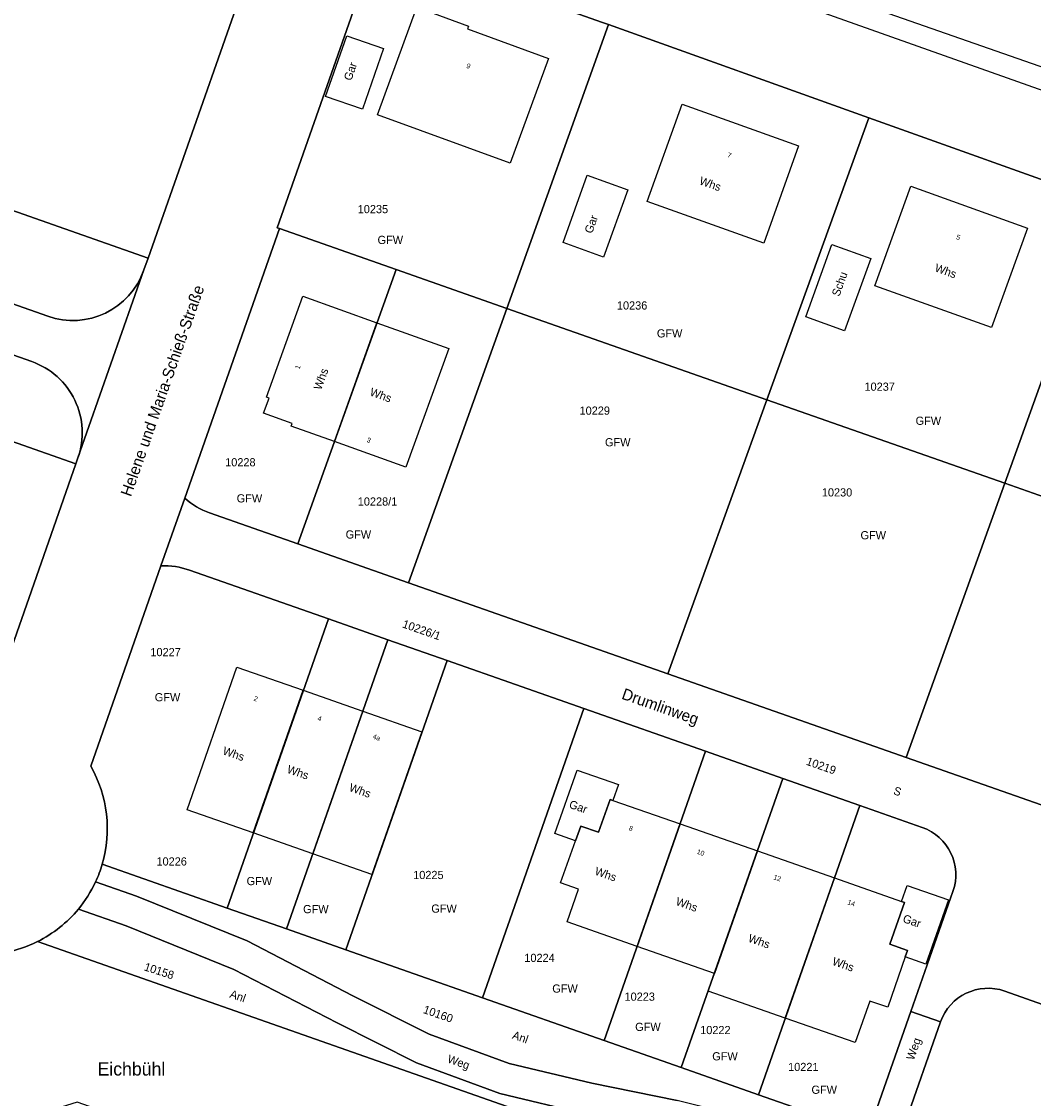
# Model space of a CAD drawing. Extents: x 3509830 to 3510598, y 5283390 to 5283721.
# Tile 9 of 13: x 3510024 to 3510104, y 5283501 to 5283587. Entities that reach past the tile are written whole.
import ezdxf
from ezdxf.enums import TextEntityAlignment as Align

# ---------------------------------------------------------------- set-up
doc = ezdxf.new("R2010")
doc.units = 0
for name, color, linetype in [('FAHRBAHNRANDLINIE', 7, 'CONTINUOUS'), ('FLURSTUECK', 7, 'CONTINUOUS'), ('FLURSTUECKSNUMMER', 7, 'CONTINUOUS'), ('GEBAEUDE-NUTZUNG-FK5', 7, 'CONTINUOUS'), ('GEWANNNAME', 7, 'CONTINUOUS'), ('NUTZUNGSARTTEXT', 7, 'CONTINUOUS'), ('STRASSENNAME', 7, 'CONTINUOUS'), ('WIRTSCHAFTSGEBAEUDE', 7, 'CONTINUOUS'), ('WOHNHAUS', 7, 'CONTINUOUS'), ('WOHNHAUSNUMMER', 7, 'CONTINUOUS')]:
    doc.layers.add(name, color=color, linetype=linetype)
doc.styles.add('Schrift4', font='roman')
doc.styles.add('Schrift5', font='roman')

msp = doc.modelspace()

# ---------------------------------------------------------------- linework, layer by layer
at = {"layer": 'FAHRBAHNRANDLINIE'}
for points in [[(3509985.66, 5283623.95), (3510173.576, 5283557.346)], [(3510071.905, 5283595.062), (3510166.781, 5283561.946)]]:
    msp.add_lwpolyline(points, dxfattribs=at)
for points in [[(3510014.12, 5283413.115, -0.000024), (3510076.456, 5283439.112, -0.000029), (3510148.076, 5283478.722, -0.000029), (3510214.765, 5283526.348)], [(3510013.873, 5283411.477, -0.000025), (3510078.886, 5283438.709, -0.000025), (3510140.275, 5283471.734, -0.000001), (3510142.072, 5283472.557, -0.000001), (3510146.072, 5283473.055, -0.000002), (3510150.657, 5283474.884, -0.000006), (3510165.181, 5283484.406, -0.00001), (3510186.112, 5283502.035, -0.000002), (3510189.872, 5283504.863, -0.000012), (3510215.93, 5283525.079)]]:
    msp.add_lwpolyline(points, format="xyb", dxfattribs=at)
at = {"layer": 'FLURSTUECK'}
for points in [[(3510008.526, 5283577.227), (3510017.536, 5283606.932), (3510044.281, 5283597.541, -0.031302), (3510044.009, 5283596.578), (3510034.071, 5283568.261), (3510008.526, 5283577.227)], [(3509965.414, 5283584.94), (3509975.573, 5283581.374), (3510006.493, 5283570.522), (3510026.091, 5283563.643, 0.414204), (3510033.739, 5283567.318), (3510028.495, 5283552.384, 0.41455), (3510024.823, 5283560.039), (3510001.483, 5283568.231), (3509999.408, 5283568.96), (3509964.132, 5283581.341), (3509965.414, 5283584.94)], [(3510006.493, 5283570.522), (3510008.526, 5283577.227), (3510034.071, 5283568.261), (3510033.739, 5283567.318, -0.414204), (3510026.091, 5283563.643), (3510006.493, 5283570.522)], [(3510045.988, 5283545.553), (3510038.964, 5283548.018, -0.096389), (3510036.986, 5283549.176), (3510044.508, 5283570.613), (3510053.794, 5283567.353), (3510045.988, 5283545.553)], [(3509999.33, 5283562.098), (3510001.483, 5283568.231), (3510024.823, 5283560.039, -0.41455), (3510028.495, 5283552.384), (3510028.336, 5283551.917), (3509999.33, 5283562.098)], [(3509992.015, 5283541.255), (3509999.33, 5283562.098), (3510028.336, 5283551.917), (3510021.655, 5283532.881, 0.107205), (3510017.452, 5283532.326), (3509992.015, 5283541.255)], [(3510029.512, 5283527.883), (3510035.098, 5283543.802, -0.096437), (3510037.367, 5283543.47), (3510048.422, 5283539.59), (3510040.359, 5283516.614), (3510030.426, 5283520.1, 0.204071), (3510029.512, 5283527.883)], [(3510082.584, 5283501.794), (3510090.647, 5283524.771), (3510095.601, 5283523.032, -0.41419), (3510098.05, 5283517.933), (3510094.705, 5283508.403), (3510091.31, 5283498.731), (3510082.584, 5283501.794)], [(3510030.426, 5283520.1), (3510040.359, 5283516.614), (3510045.077, 5283514.958), (3510049.795, 5283513.302), (3510060.646, 5283509.494), (3510070.317, 5283506.099), (3510076.451, 5283503.946), (3510082.584, 5283501.794), (3510091.31, 5283498.731), (3510090.804, 5283497.29), (3510083.514, 5283499.481), (3510076.129, 5283501.326), (3510069.349, 5283502.698), (3510062.763, 5283504.281), (3510056.403, 5283506.612), (3510050.354, 5283509.659), (3510041.938, 5283514.014), (3510033.152, 5283517.563), (3510029.9, 5283518.702, 0.037394), (3510030.426, 5283520.1)], [(3510025.278, 5283513.958, 0.104841), (3510028.53, 5283516.533), (3510032.325, 5283515.203), (3510040.895, 5283511.742), (3510049.103, 5283507.495), (3510055.41, 5283504.318), (3510062.04, 5283501.888), (3510068.906, 5283500.237), (3510075.581, 5283498.886), (3510085.048, 5283496.41, -0.60123), (3510085.043, 5283494.202), (3510083.201, 5283493.629), (3510025.278, 5283513.958)], [(3509979.39, 5283461.321), (3509973.917, 5283487.982), (3509975.271, 5283488.196), (3509984.48, 5283490.316), (3509993.52, 5283493.069), (3510002.347, 5283496.44, 0.144439), (3510022.666, 5283513.084, 0.069188), (3510025.278, 5283513.958), (3510083.201, 5283493.629), (3510057.594, 5283485.66), (3510037.78, 5283492.614), (3510039.436, 5283497.331), (3510028.432, 5283501.194), (3509991.98, 5283489.849), (3509998.963, 5283467.412), (3509979.39, 5283461.321)], [(3510112.764, 5283479.579), (3510108.219, 5283494.386), (3510094.17, 5283499.327), (3510097.064, 5283507.575, -0.41419), (3510102.163, 5283510.024), (3510107.352, 5283508.203), (3510108.054, 5283510.203), (3510127.028, 5283508.387), (3510169.41, 5283504.33), (3510167.747, 5283501.927), (3510158.895, 5283497.983), (3510136.096, 5283487.103, -0.023916), (3510127.641, 5283483.785), (3510118.12, 5283481.29), (3510112.764, 5283479.579)]]:
    msp.add_lwpolyline(points, format="xyb", close=True, dxfattribs=at)
for points in [[(3510021.655, 5283532.881), (3510028.336, 5283551.917), (3510028.495, 5283552.384), (3510033.739, 5283567.318), (3510034.071, 5283568.261), (3510044.009, 5283596.578), (3510052.28, 5283593.32), (3510044.333, 5283570.675), (3510044.508, 5283570.613), (3510036.986, 5283549.176), (3510035.098, 5283543.802), (3510029.512, 5283527.883, -0.204071), (3510030.426, 5283520.1, -0.037394), (3510029.9, 5283518.702, -0.064402), (3510028.53, 5283516.533, -0.104841), (3510025.278, 5283513.958, -0.069188), (3510022.666, 5283513.084, -0.144439)], [(3510107.352, 5283508.203), (3510102.163, 5283510.024, 0.41419), (3510097.064, 5283507.575), (3510094.705, 5283508.403), (3510098.05, 5283517.933, 0.41419), (3510095.601, 5283523.032), (3510090.647, 5283524.771), (3510084.514, 5283526.923), (3510078.381, 5283529.076), (3510068.709, 5283532.47), (3510057.858, 5283536.278), (3510053.14, 5283537.934), (3510048.422, 5283539.59), (3510037.367, 5283543.47, 0.096437), (3510035.098, 5283543.802), (3510035.098, 5283543.802), (3510036.986, 5283549.176, 0.096389), (3510038.964, 5283548.018), (3510045.988, 5283545.553), (3510054.782, 5283542.466), (3510075.377, 5283535.238), (3510094.334, 5283528.584), (3510114.197, 5283521.613)], [(3510068.906, 5283500.237), (3510062.04, 5283501.888), (3510055.41, 5283504.318), (3510049.103, 5283507.495), (3510040.895, 5283511.742), (3510032.325, 5283515.203), (3510028.53, 5283516.533), (3510028.53, 5283516.533, 0.064402), (3510029.9, 5283518.702), (3510033.152, 5283517.563), (3510041.938, 5283514.014), (3510050.354, 5283509.659), (3510056.403, 5283506.612), (3510062.763, 5283504.281), (3510069.349, 5283502.698), (3510076.129, 5283501.326)]]:
    msp.add_lwpolyline(points, format="xyb", dxfattribs=at)
for points in [[(3510052.28, 5283593.32), (3510070.19, 5283586.98), (3510070.66, 5283586.81), (3510062.587, 5283564.264), (3510053.794, 5283567.353), (3510044.508, 5283570.613), (3510044.333, 5283570.675), (3510052.28, 5283593.32)], [(3510062.587, 5283564.264), (3510070.66, 5283586.81), (3510091.37, 5283579.41), (3510083.258, 5283557.005), (3510062.587, 5283564.264)], [(3510083.258, 5283557.005), (3510091.37, 5283579.41), (3510110.19, 5283572.68), (3510102.166, 5283550.366), (3510083.258, 5283557.005)], [(3510102.166, 5283550.366), (3510110.19, 5283572.68), (3510129.96, 5283565.61), (3510122.003, 5283543.4), (3510102.166, 5283550.366)], [(3510045.988, 5283545.553), (3510053.794, 5283567.353), (3510062.587, 5283564.264), (3510054.782, 5283542.466), (3510045.988, 5283545.553)], [(3510054.782, 5283542.466), (3510062.587, 5283564.264), (3510083.258, 5283557.005), (3510075.377, 5283535.238), (3510054.782, 5283542.466)], [(3510075.377, 5283535.238), (3510083.258, 5283557.005), (3510102.166, 5283550.366), (3510094.334, 5283528.584), (3510075.377, 5283535.238)], [(3510094.334, 5283528.584), (3510102.166, 5283550.366), (3510122.003, 5283543.4), (3510114.197, 5283521.613), (3510094.334, 5283528.584)], [(3510040.359, 5283516.614), (3510048.422, 5283539.59), (3510053.14, 5283537.934), (3510045.077, 5283514.958), (3510040.359, 5283516.614)], [(3510045.077, 5283514.958), (3510053.14, 5283537.934), (3510057.858, 5283536.278), (3510049.795, 5283513.302), (3510045.077, 5283514.958)], [(3510049.795, 5283513.302), (3510057.858, 5283536.278), (3510068.709, 5283532.47), (3510060.646, 5283509.494), (3510049.795, 5283513.302)], [(3510060.646, 5283509.494), (3510068.709, 5283532.47), (3510078.381, 5283529.076), (3510070.317, 5283506.099), (3510060.646, 5283509.494)], [(3510070.317, 5283506.099), (3510078.381, 5283529.076), (3510084.514, 5283526.923), (3510076.451, 5283503.946), (3510070.317, 5283506.099)], [(3510076.451, 5283503.946), (3510084.514, 5283526.923), (3510090.647, 5283524.771), (3510082.584, 5283501.794), (3510076.451, 5283503.946)], [(3510090.804, 5283497.29), (3510091.31, 5283498.731), (3510094.705, 5283508.403), (3510097.064, 5283507.575), (3510094.17, 5283499.327), (3510093.135, 5283496.378), (3510090.804, 5283497.29)]]:
    msp.add_lwpolyline(points, close=True, dxfattribs=at)
msp.add_lwpolyline([(3510207.676, 5283528.324), (3510177.528, 5283505.305), (3510176.08, 5283507.79), (3510178.6, 5283513.08), (3510179.4, 5283519.73), (3510179.93, 5283524.08), (3510181.07, 5283537.89), (3510177.11, 5283548.75), (3510148.78, 5283558.88), (3510129.96, 5283565.61), (3510110.19, 5283572.68), (3510091.37, 5283579.41), (3510070.66, 5283586.81), (3510070.19, 5283586.98), (3510052.28, 5283593.32)], dxfattribs=at)
at = {"layer": 'WIRTSCHAFTSGEBAEUDE'}
for points in [[(3510052.788, 5283584.905), (3510051.115, 5283580.087), (3510048.173, 5283581.096), (3510049.862, 5283585.918), (3510052.788, 5283584.905)], [(3510067.06, 5283569.5), (3510068.98, 5283574.85), (3510072.2, 5283573.68), (3510070.28, 5283568.33), (3510067.06, 5283569.5)], [(3510086.35, 5283563.59), (3510088.43, 5283569.34), (3510091.51, 5283568.23), (3510089.43, 5283562.48), (3510086.35, 5283563.59)], [(3510066.398, 5283522.539), (3510068.174, 5283527.585), (3510071.463, 5283526.448), (3510071.022, 5283525.176), (3510070.796, 5283525.255), (3510069.884, 5283522.659), (3510068.464, 5283523.138), (3510068.043, 5283521.954), (3510066.398, 5283522.539)], [(3510093.024, 5283513.754), (3510094.188, 5283517.073), (3510093.962, 5283517.152), (3510094.413, 5283518.408), (3510097.684, 5283517.271), (3510095.896, 5283512.174), (3510094.262, 5283512.739), (3510094.443, 5283513.257), (3510093.024, 5283513.754)]]:
    msp.add_lwpolyline(points, close=True, dxfattribs=at)
at = {"layer": 'WOHNHAUS'}
for points in [[(3510052.31, 5283579.63), (3510055.44, 5283588.19), (3510059.55, 5283586.69), (3510059.47, 5283586.47), (3510065.91, 5283584.11), (3510062.86, 5283575.79), (3510052.31, 5283579.63)], [(3510073.75, 5283572.76), (3510076.52, 5283580.49), (3510085.77, 5283577.19), (3510083.01, 5283569.45), (3510073.75, 5283572.76)], [(3510091.85, 5283566.05), (3510094.7, 5283573.98), (3510103.98, 5283570.65), (3510101.12, 5283562.74), (3510091.85, 5283566.05)], [(3510046.384, 5283565.239), (3510052.264, 5283563.121), (3510048.883, 5283553.685), (3510045.448, 5283554.92), (3510045.523, 5283555.127), (3510043.241, 5283555.932), (3510043.685, 5283557.143), (3510043.489, 5283557.22), (3510046.384, 5283565.239)], [(3510052.264, 5283563.121), (3510057.966, 5283561.067), (3510054.557, 5283551.645), (3510048.883, 5283553.685), (3510052.264, 5283563.121)], [(3510041.122, 5283535.757), (3510046.401, 5283533.92), (3510042.431, 5283522.585), (3510037.167, 5283524.421), (3510041.122, 5283535.757)], [(3510046.401, 5283533.92), (3510051.147, 5283532.256), (3510047.173, 5283520.931), (3510042.431, 5283522.585), (3510046.401, 5283533.92)], [(3510051.147, 5283532.256), (3510055.821, 5283530.624), (3510051.865, 5283519.295), (3510047.173, 5283520.931), (3510051.147, 5283532.256)], [(3510068.292, 5283518.129), (3510066.862, 5283518.626), (3510068.043, 5283521.954), (3510068.464, 5283523.138), (3510069.884, 5283522.659), (3510070.796, 5283525.255), (3510071.022, 5283525.176), (3510076.361, 5283523.308), (3510072.945, 5283513.576), (3510067.376, 5283515.524), (3510068.292, 5283518.129)], [(3510076.361, 5283523.308), (3510082.501, 5283521.161), (3510079.09, 5283511.427), (3510072.945, 5283513.576), (3510076.361, 5283523.308)], [(3510084.707, 5283507.875), (3510078.598, 5283510.01), (3510079.09, 5283511.427), (3510082.501, 5283521.161), (3510088.632, 5283519.016), (3510084.707, 5283507.875)], [(3510090.279, 5283505.928), (3510084.707, 5283507.875), (3510088.632, 5283519.016), (3510093.962, 5283517.152), (3510094.188, 5283517.073), (3510093.024, 5283513.754), (3510094.443, 5283513.257), (3510094.262, 5283512.739), (3510092.863, 5283508.737), (3510091.436, 5283509.228), (3510090.279, 5283505.928)]]:
    msp.add_lwpolyline(points, close=True, dxfattribs=at)
msp.add_lwpolyline([(3510089.43, 5283562.48), (3510086.35, 5283563.59)], dxfattribs=at)

# ---------------------------------------------------------------- texts
at = {"layer": 'FLURSTUECKSNUMMER', "color": 1, "style": 'Schrift4'}
for s, p in [('10235', (3510050.734, 5283571.829)), ('10236', (3510071.338, 5283564.172)), ('10237', (3510091.015, 5283557.721)), ('10229', (3510068.368, 5283555.818)), ('10228', (3510040.198, 5283551.715)), ('10230', (3510087.627, 5283549.321)), ('10227', (3510034.254, 5283536.632)), ('10226', (3510034.738, 5283520)), ('10225', (3510055.143, 5283518.925)), ('10224', (3510063.979, 5283512.34)), ('10223', (3510071.942, 5283509.259)), ('10222', (3510077.956, 5283506.604)), ('10221', (3510084.945, 5283503.672))]:
    msp.add_text(s, height=0.65, dxfattribs=at).set_placement(p)
msp.add_text('10228/1', height=0.65, dxfattribs=at).set_placement((3510052.31, 5283548.597), align=Align.CENTER)
for s, rotation, p in [('10226/1', 340.659, (3510054.229, 5283538.934)), ('10219', 340.659, (3510086.328, 5283528.021)), ('10158', 342.18, (3510033.703, 5283511.685)), ('10160', 340.659, (3510055.885, 5283508.298))]:
    msp.add_text(s, height=0.65, rotation=rotation, dxfattribs=at).set_placement(p)
at = {"layer": 'GEBAEUDE-NUTZUNG-FK5', "color": 1, "style": 'Schrift4'}
for s, rotation, p in [('Gar', 70.848, (3510050.22, 5283582.303)), ('Whs', 70.146, (3510047.827, 5283557.73)), ('Whs', 340.227, (3510051.642, 5283557.368)), ('Whs', 340.776, (3510039.947, 5283528.855)), ('Whs', 340.776, (3510045.058, 5283527.388)), ('Whs', 340.776, (3510049.995, 5283525.94)), ('Gar', 340.929, (3510067.48, 5283524.603)), ('Whs', 340.722, (3510069.522, 5283519.294)), ('Whs', 340.722, (3510075.963, 5283516.881)), ('Gar', 340.929, (3510094.006, 5283515.526)), ('Whs', 340.722, (3510081.718, 5283513.966)), ('Whs', 340.722, (3510088.4, 5283512.129))]:
    msp.add_text(s, height=0.65, rotation=rotation, dxfattribs=at).set_placement(p)
for s, rotation, p in [('Whs', 340.416, (3510078.654, 5283573.85)), ('Gar', 70.272, (3510069.599, 5283570.843)), ('Schu', 70.272, (3510089.346, 5283566.098)), ('Whs', 340.416, (3510097.365, 5283566.933))]:
    msp.add_text(s, height=0.65, rotation=rotation, dxfattribs=at).set_placement(p, align=Align.CENTER)
at = {"layer": 'GEWANNNAME', "color": 1, "style": 'Schrift5'}
msp.add_text('Eichbühl', height=1.05, dxfattribs=at).set_placement((3510032.745, 5283503.315), align=Align.CENTER)
at = {"layer": 'NUTZUNGSARTTEXT', "color": 1, "style": 'Schrift4'}
for p in [(3510052.313, 5283569.38), (3510074.514, 5283561.955), (3510095.081, 5283555.013), (3510070.393, 5283553.305), (3510041.117, 5283548.847), (3510049.776, 5283545.979), (3510090.701, 5283545.917), (3510034.604, 5283533.047), (3510041.902, 5283518.441), (3510046.394, 5283516.213), (3510056.583, 5283516.254), (3510066.199, 5283509.901), (3510072.789, 5283506.857), (3510078.915, 5283504.518), (3510086.804, 5283501.864)]:
    msp.add_text('GFW', height=0.65, dxfattribs=at).set_placement(p)
for s, rotation, p in [('S', 340.659, (3510093.262, 5283525.684)), ('Anl', 340.659, (3510040.508, 5283509.534)), ('Anl', 340.659, (3510062.968, 5283506.267)), ('Weg', 70.659, (3510094.933, 5283504.485)), ('Weg', 340.659, (3510057.808, 5283504.374))]:
    msp.add_text(s, height=0.65, rotation=rotation, dxfattribs=at).set_placement(p)
at = {"layer": 'STRASSENNAME', "color": 1, "style": 'Schrift4'}
for s, rotation, p in [('Helene und Maria-Schieß-Straße', 70.668, (3510035.633, 5283557.582)), ('Drumlinweg', 340.659, (3510074.646, 5283532.214))]:
    msp.add_text(s, height=0.9, rotation=rotation, dxfattribs=at).set_placement(p, align=Align.CENTER)
at = {"layer": 'WOHNHAUSNUMMER', "color": 1, "style": 'Schrift5'}
for s, rotation, p in [('9', 339.876, (3510059.474, 5283583.338)), ('7', 340.362, (3510080.221, 5283576.25)), ('5', 340.263, (3510098.411, 5283569.726))]:
    msp.add_text(s, height=0.39, rotation=rotation, dxfattribs=at).set_placement(p, align=Align.CENTER)
for s, rotation, p in [('1', 70.146, (3510046.101, 5283559.4)), ('3', 340.227, (3510051.419, 5283553.664)), ('2', 340.812, (3510042.426, 5283533.115)), ('4', 340.677, (3510047.508, 5283531.546)), ('4a', 340.749, (3510051.889, 5283530.098)), ('8', 340.713, (3510072.251, 5283522.821)), ('10', 340.731, (3510077.652, 5283520.946)), ('12', 340.713, (3510083.741, 5283518.923)), ('14', 340.722, (3510089.625, 5283516.936))]:
    msp.add_text(s, height=0.39, rotation=rotation, dxfattribs=at).set_placement(p)

doc.saveas('drawing.dxf')
